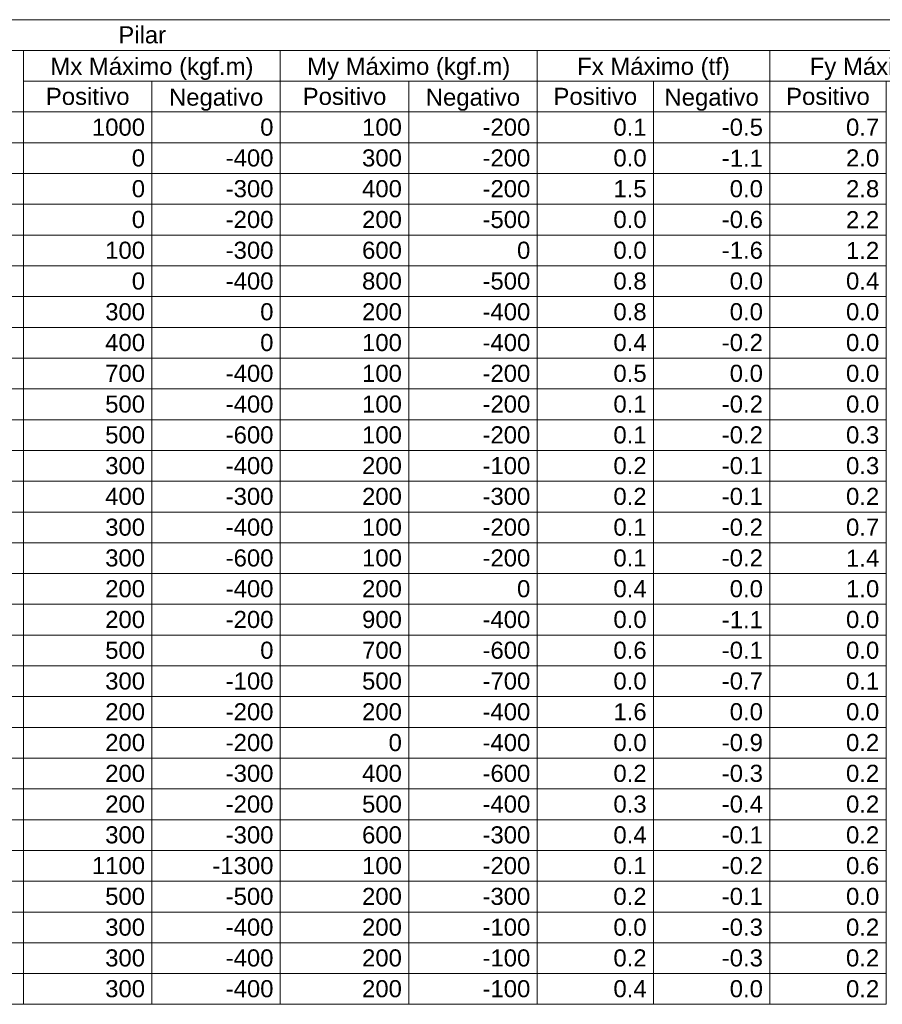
# Model space of a CAD drawing. Header units: millimetres. Extents: x 1434 to 2277, y -793 to -278.
# Tile 37 of 111: x 1574 to 1585, y -490 to -477. Entities that reach past the tile are written whole.
import ezdxf

# ---------------------------------------------------------------- set-up
doc = ezdxf.new("R2010")
doc.units = ezdxf.units.MM
doc.layers.add('LC-Tabelas', color=1, linetype='Continuous', lineweight=20)
doc.layers.add('LC-Textos das tabelas', color=250, linetype='Continuous', lineweight=5)
doc.styles.add('ARIAL', font='arial.ttf')

msp = doc.modelspace()

# ---------------------------------------------------------------- linework, layer by layer
at = {"layer": 'LC-Tabelas'}
for points in [[(1564.7479, -477.8017), (1564.7479, -477.4204), (1586.0513, -477.4204), (1586.0513, -477.8017), (1564.7479, -477.8017)], [(1572.1291, -478.5641), (1572.1291, -477.8017), (1573.9294, -477.8017), (1573.9294, -478.5641), (1572.1291, -478.5641)], [(1573.9294, -478.1829), (1573.9294, -477.8017), (1577.1099, -477.8017), (1577.1099, -478.1829), (1573.9294, -478.1829)], [(1577.1099, -478.1829), (1577.1099, -477.8017), (1580.2904, -477.8017), (1580.2904, -478.1829), (1577.1099, -478.1829)], [(1580.2904, -478.1829), (1580.2904, -477.8017), (1583.1708, -477.8017), (1583.1708, -478.1829), (1580.2904, -478.1829)], [(1583.1708, -478.1829), (1583.1708, -477.8017), (1586.0513, -477.8017), (1586.0513, -478.1829), (1583.1708, -478.1829)], [(1573.9294, -478.5641), (1573.9294, -478.1829), (1575.5196, -478.1829), (1575.5196, -478.5641), (1573.9294, -478.5641)], [(1575.5196, -478.5641), (1575.5196, -478.1829), (1577.1099, -478.1829), (1577.1099, -478.5641), (1575.5196, -478.5641)], [(1577.1099, -478.5641), (1577.1099, -478.1829), (1578.7001, -478.1829), (1578.7001, -478.5641), (1577.1099, -478.5641)], [(1578.7001, -478.5641), (1578.7001, -478.1829), (1580.2904, -478.1829), (1580.2904, -478.5641), (1578.7001, -478.5641)], [(1580.2904, -478.5641), (1580.2904, -478.1829), (1581.7306, -478.1829), (1581.7306, -478.5641), (1580.2904, -478.5641)], [(1581.7306, -478.5641), (1581.7306, -478.1829), (1583.1708, -478.1829), (1583.1708, -478.5641), (1581.7306, -478.5641)], [(1583.1708, -478.5641), (1583.1708, -478.1829), (1584.6111, -478.1829), (1584.6111, -478.5641), (1583.1708, -478.5641)], [(1572.1291, -478.9454), (1572.1291, -478.5641), (1573.9294, -478.5641), (1573.9294, -478.9454), (1572.1291, -478.9454)], [(1573.9294, -478.9454), (1573.9294, -478.5641), (1575.5196, -478.5641), (1575.5196, -478.9454), (1573.9294, -478.9454)], [(1575.5196, -478.9454), (1575.5196, -478.5641), (1577.1099, -478.5641), (1577.1099, -478.9454), (1575.5196, -478.9454)], [(1577.1099, -478.9454), (1577.1099, -478.5641), (1578.7001, -478.5641), (1578.7001, -478.9454), (1577.1099, -478.9454)], [(1578.7001, -478.9454), (1578.7001, -478.5641), (1580.2904, -478.5641), (1580.2904, -478.9454), (1578.7001, -478.9454)], [(1580.2904, -478.9454), (1580.2904, -478.5641), (1581.7306, -478.5641), (1581.7306, -478.9454), (1580.2904, -478.9454)], [(1581.7306, -478.9454), (1581.7306, -478.5641), (1583.1708, -478.5641), (1583.1708, -478.9454), (1581.7306, -478.9454)], [(1583.1708, -478.9454), (1583.1708, -478.5641), (1584.6111, -478.5641), (1584.6111, -478.9454), (1583.1708, -478.9454)], [(1572.1291, -479.3266), (1572.1291, -478.9454), (1573.9294, -478.9454), (1573.9294, -479.3266), (1572.1291, -479.3266)], [(1573.9294, -479.3266), (1573.9294, -478.9454), (1575.5196, -478.9454), (1575.5196, -479.3266), (1573.9294, -479.3266)], [(1575.5196, -479.3266), (1575.5196, -478.9454), (1577.1099, -478.9454), (1577.1099, -479.3266), (1575.5196, -479.3266)], [(1577.1099, -479.3266), (1577.1099, -478.9454), (1578.7001, -478.9454), (1578.7001, -479.3266), (1577.1099, -479.3266)], [(1578.7001, -479.3266), (1578.7001, -478.9454), (1580.2904, -478.9454), (1580.2904, -479.3266), (1578.7001, -479.3266)], [(1580.2904, -479.3266), (1580.2904, -478.9454), (1581.7306, -478.9454), (1581.7306, -479.3266), (1580.2904, -479.3266)], [(1581.7306, -479.3266), (1581.7306, -478.9454), (1583.1708, -478.9454), (1583.1708, -479.3266), (1581.7306, -479.3266)], [(1583.1708, -479.3266), (1583.1708, -478.9454), (1584.6111, -478.9454), (1584.6111, -479.3266), (1583.1708, -479.3266)], [(1572.1291, -479.7079), (1572.1291, -479.3266), (1573.9294, -479.3266), (1573.9294, -479.7079), (1572.1291, -479.7079)], [(1573.9294, -479.7079), (1573.9294, -479.3266), (1575.5196, -479.3266), (1575.5196, -479.7079), (1573.9294, -479.7079)], [(1575.5196, -479.7079), (1575.5196, -479.3266), (1577.1099, -479.3266), (1577.1099, -479.7079), (1575.5196, -479.7079)], [(1577.1099, -479.7079), (1577.1099, -479.3266), (1578.7001, -479.3266), (1578.7001, -479.7079), (1577.1099, -479.7079)], [(1578.7001, -479.7079), (1578.7001, -479.3266), (1580.2904, -479.3266), (1580.2904, -479.7079), (1578.7001, -479.7079)], [(1580.2904, -479.7079), (1580.2904, -479.3266), (1581.7306, -479.3266), (1581.7306, -479.7079), (1580.2904, -479.7079)], [(1581.7306, -479.7079), (1581.7306, -479.3266), (1583.1708, -479.3266), (1583.1708, -479.7079), (1581.7306, -479.7079)], [(1583.1708, -479.7079), (1583.1708, -479.3266), (1584.6111, -479.3266), (1584.6111, -479.7079), (1583.1708, -479.7079)], [(1572.1291, -480.0891), (1572.1291, -479.7079), (1573.9294, -479.7079), (1573.9294, -480.0891), (1572.1291, -480.0891)], [(1573.9294, -480.0891), (1573.9294, -479.7079), (1575.5196, -479.7079), (1575.5196, -480.0891), (1573.9294, -480.0891)], [(1575.5196, -480.0891), (1575.5196, -479.7079), (1577.1099, -479.7079), (1577.1099, -480.0891), (1575.5196, -480.0891)], [(1577.1099, -480.0891), (1577.1099, -479.7079), (1578.7001, -479.7079), (1578.7001, -480.0891), (1577.1099, -480.0891)], [(1578.7001, -480.0891), (1578.7001, -479.7079), (1580.2904, -479.7079), (1580.2904, -480.0891), (1578.7001, -480.0891)], [(1580.2904, -480.0891), (1580.2904, -479.7079), (1581.7306, -479.7079), (1581.7306, -480.0891), (1580.2904, -480.0891)], [(1581.7306, -480.0891), (1581.7306, -479.7079), (1583.1708, -479.7079), (1583.1708, -480.0891), (1581.7306, -480.0891)], [(1583.1708, -480.0891), (1583.1708, -479.7079), (1584.6111, -479.7079), (1584.6111, -480.0891), (1583.1708, -480.0891)], [(1572.1291, -480.4703), (1572.1291, -480.0891), (1573.9294, -480.0891), (1573.9294, -480.4703), (1572.1291, -480.4703)], [(1573.9294, -480.4703), (1573.9294, -480.0891), (1575.5196, -480.0891), (1575.5196, -480.4703), (1573.9294, -480.4703)], [(1575.5196, -480.4703), (1575.5196, -480.0891), (1577.1099, -480.0891), (1577.1099, -480.4703), (1575.5196, -480.4703)], [(1577.1099, -480.4703), (1577.1099, -480.0891), (1578.7001, -480.0891), (1578.7001, -480.4703), (1577.1099, -480.4703)], [(1578.7001, -480.4703), (1578.7001, -480.0891), (1580.2904, -480.0891), (1580.2904, -480.4703), (1578.7001, -480.4703)], [(1580.2904, -480.4703), (1580.2904, -480.0891), (1581.7306, -480.0891), (1581.7306, -480.4703), (1580.2904, -480.4703)], [(1581.7306, -480.4703), (1581.7306, -480.0891), (1583.1708, -480.0891), (1583.1708, -480.4703), (1581.7306, -480.4703)], [(1583.1708, -480.4703), (1583.1708, -480.0891), (1584.6111, -480.0891), (1584.6111, -480.4703), (1583.1708, -480.4703)], [(1572.1291, -480.8516), (1572.1291, -480.4703), (1573.9294, -480.4703), (1573.9294, -480.8516), (1572.1291, -480.8516)], [(1573.9294, -480.8516), (1573.9294, -480.4703), (1575.5196, -480.4703), (1575.5196, -480.8516), (1573.9294, -480.8516)], [(1575.5196, -480.8516), (1575.5196, -480.4703), (1577.1099, -480.4703), (1577.1099, -480.8516), (1575.5196, -480.8516)], [(1577.1099, -480.8516), (1577.1099, -480.4703), (1578.7001, -480.4703), (1578.7001, -480.8516), (1577.1099, -480.8516)], [(1578.7001, -480.8516), (1578.7001, -480.4703), (1580.2904, -480.4703), (1580.2904, -480.8516), (1578.7001, -480.8516)], [(1580.2904, -480.8516), (1580.2904, -480.4703), (1581.7306, -480.4703), (1581.7306, -480.8516), (1580.2904, -480.8516)], [(1581.7306, -480.8516), (1581.7306, -480.4703), (1583.1708, -480.4703), (1583.1708, -480.8516), (1581.7306, -480.8516)], [(1583.1708, -480.8516), (1583.1708, -480.4703), (1584.6111, -480.4703), (1584.6111, -480.8516), (1583.1708, -480.8516)], [(1572.1291, -481.2328), (1572.1291, -480.8516), (1573.9294, -480.8516), (1573.9294, -481.2328), (1572.1291, -481.2328)], [(1573.9294, -481.2328), (1573.9294, -480.8516), (1575.5196, -480.8516), (1575.5196, -481.2328), (1573.9294, -481.2328)], [(1575.5196, -481.2328), (1575.5196, -480.8516), (1577.1099, -480.8516), (1577.1099, -481.2328), (1575.5196, -481.2328)], [(1577.1099, -481.2328), (1577.1099, -480.8516), (1578.7001, -480.8516), (1578.7001, -481.2328), (1577.1099, -481.2328)], [(1578.7001, -481.2328), (1578.7001, -480.8516), (1580.2904, -480.8516), (1580.2904, -481.2328), (1578.7001, -481.2328)], [(1580.2904, -481.2328), (1580.2904, -480.8516), (1581.7306, -480.8516), (1581.7306, -481.2328), (1580.2904, -481.2328)], [(1581.7306, -481.2328), (1581.7306, -480.8516), (1583.1708, -480.8516), (1583.1708, -481.2328), (1581.7306, -481.2328)], [(1583.1708, -481.2328), (1583.1708, -480.8516), (1584.6111, -480.8516), (1584.6111, -481.2328), (1583.1708, -481.2328)], [(1572.1291, -481.6141), (1572.1291, -481.2328), (1573.9294, -481.2328), (1573.9294, -481.6141), (1572.1291, -481.6141)], [(1573.9294, -481.6141), (1573.9294, -481.2328), (1575.5196, -481.2328), (1575.5196, -481.6141), (1573.9294, -481.6141)], [(1575.5196, -481.6141), (1575.5196, -481.2328), (1577.1099, -481.2328), (1577.1099, -481.6141), (1575.5196, -481.6141)], [(1577.1099, -481.6141), (1577.1099, -481.2328), (1578.7001, -481.2328), (1578.7001, -481.6141), (1577.1099, -481.6141)], [(1578.7001, -481.6141), (1578.7001, -481.2328), (1580.2904, -481.2328), (1580.2904, -481.6141), (1578.7001, -481.6141)], [(1580.2904, -481.6141), (1580.2904, -481.2328), (1581.7306, -481.2328), (1581.7306, -481.6141), (1580.2904, -481.6141)], [(1581.7306, -481.6141), (1581.7306, -481.2328), (1583.1708, -481.2328), (1583.1708, -481.6141), (1581.7306, -481.6141)], [(1583.1708, -481.6141), (1583.1708, -481.2328), (1584.6111, -481.2328), (1584.6111, -481.6141), (1583.1708, -481.6141)], [(1572.1291, -481.9953), (1572.1291, -481.6141), (1573.9294, -481.6141), (1573.9294, -481.9953), (1572.1291, -481.9953)], [(1573.9294, -481.9953), (1573.9294, -481.6141), (1575.5196, -481.6141), (1575.5196, -481.9953), (1573.9294, -481.9953)], [(1575.5196, -481.9953), (1575.5196, -481.6141), (1577.1099, -481.6141), (1577.1099, -481.9953), (1575.5196, -481.9953)], [(1577.1099, -481.9953), (1577.1099, -481.6141), (1578.7001, -481.6141), (1578.7001, -481.9953), (1577.1099, -481.9953)], [(1578.7001, -481.9953), (1578.7001, -481.6141), (1580.2904, -481.6141), (1580.2904, -481.9953), (1578.7001, -481.9953)], [(1580.2904, -481.9953), (1580.2904, -481.6141), (1581.7306, -481.6141), (1581.7306, -481.9953), (1580.2904, -481.9953)], [(1581.7306, -481.9953), (1581.7306, -481.6141), (1583.1708, -481.6141), (1583.1708, -481.9953), (1581.7306, -481.9953)], [(1583.1708, -481.9953), (1583.1708, -481.6141), (1584.6111, -481.6141), (1584.6111, -481.9953), (1583.1708, -481.9953)], [(1572.1291, -482.3765), (1572.1291, -481.9953), (1573.9294, -481.9953), (1573.9294, -482.3765), (1572.1291, -482.3765)], [(1573.9294, -482.3765), (1573.9294, -481.9953), (1575.5196, -481.9953), (1575.5196, -482.3765), (1573.9294, -482.3765)], [(1575.5196, -482.3765), (1575.5196, -481.9953), (1577.1099, -481.9953), (1577.1099, -482.3765), (1575.5196, -482.3765)], [(1577.1099, -482.3765), (1577.1099, -481.9953), (1578.7001, -481.9953), (1578.7001, -482.3765), (1577.1099, -482.3765)], [(1578.7001, -482.3765), (1578.7001, -481.9953), (1580.2904, -481.9953), (1580.2904, -482.3765), (1578.7001, -482.3765)], [(1580.2904, -482.3765), (1580.2904, -481.9953), (1581.7306, -481.9953), (1581.7306, -482.3765), (1580.2904, -482.3765)], [(1581.7306, -482.3765), (1581.7306, -481.9953), (1583.1708, -481.9953), (1583.1708, -482.3765), (1581.7306, -482.3765)], [(1583.1708, -482.3765), (1583.1708, -481.9953), (1584.6111, -481.9953), (1584.6111, -482.3765), (1583.1708, -482.3765)], [(1572.1291, -482.7578), (1572.1291, -482.3765), (1573.9294, -482.3765), (1573.9294, -482.7578), (1572.1291, -482.7578)], [(1573.9294, -482.7578), (1573.9294, -482.3765), (1575.5196, -482.3765), (1575.5196, -482.7578), (1573.9294, -482.7578)], [(1575.5196, -482.7578), (1575.5196, -482.3765), (1577.1099, -482.3765), (1577.1099, -482.7578), (1575.5196, -482.7578)], [(1577.1099, -482.7578), (1577.1099, -482.3765), (1578.7001, -482.3765), (1578.7001, -482.7578), (1577.1099, -482.7578)], [(1578.7001, -482.7578), (1578.7001, -482.3765), (1580.2904, -482.3765), (1580.2904, -482.7578), (1578.7001, -482.7578)], [(1580.2904, -482.7578), (1580.2904, -482.3765), (1581.7306, -482.3765), (1581.7306, -482.7578), (1580.2904, -482.7578)], [(1581.7306, -482.7578), (1581.7306, -482.3765), (1583.1708, -482.3765), (1583.1708, -482.7578), (1581.7306, -482.7578)], [(1583.1708, -482.7578), (1583.1708, -482.3765), (1584.6111, -482.3765), (1584.6111, -482.7578), (1583.1708, -482.7578)], [(1572.1291, -483.139), (1572.1291, -482.7578), (1573.9294, -482.7578), (1573.9294, -483.139), (1572.1291, -483.139)], [(1573.9294, -483.139), (1573.9294, -482.7578), (1575.5196, -482.7578), (1575.5196, -483.139), (1573.9294, -483.139)], [(1575.5196, -483.139), (1575.5196, -482.7578), (1577.1099, -482.7578), (1577.1099, -483.139), (1575.5196, -483.139)], [(1577.1099, -483.139), (1577.1099, -482.7578), (1578.7001, -482.7578), (1578.7001, -483.139), (1577.1099, -483.139)], [(1578.7001, -483.139), (1578.7001, -482.7578), (1580.2904, -482.7578), (1580.2904, -483.139), (1578.7001, -483.139)], [(1580.2904, -483.139), (1580.2904, -482.7578), (1581.7306, -482.7578), (1581.7306, -483.139), (1580.2904, -483.139)], [(1581.7306, -483.139), (1581.7306, -482.7578), (1583.1708, -482.7578), (1583.1708, -483.139), (1581.7306, -483.139)], [(1583.1708, -483.139), (1583.1708, -482.7578), (1584.6111, -482.7578), (1584.6111, -483.139), (1583.1708, -483.139)], [(1572.1291, -483.5203), (1572.1291, -483.139), (1573.9294, -483.139), (1573.9294, -483.5203), (1572.1291, -483.5203)], [(1573.9294, -483.5203), (1573.9294, -483.139), (1575.5196, -483.139), (1575.5196, -483.5203), (1573.9294, -483.5203)], [(1575.5196, -483.5203), (1575.5196, -483.139), (1577.1099, -483.139), (1577.1099, -483.5203), (1575.5196, -483.5203)], [(1577.1099, -483.5203), (1577.1099, -483.139), (1578.7001, -483.139), (1578.7001, -483.5203), (1577.1099, -483.5203)], [(1578.7001, -483.5203), (1578.7001, -483.139), (1580.2904, -483.139), (1580.2904, -483.5203), (1578.7001, -483.5203)], [(1580.2904, -483.5203), (1580.2904, -483.139), (1581.7306, -483.139), (1581.7306, -483.5203), (1580.2904, -483.5203)], [(1581.7306, -483.5203), (1581.7306, -483.139), (1583.1708, -483.139), (1583.1708, -483.5203), (1581.7306, -483.5203)], [(1583.1708, -483.5203), (1583.1708, -483.139), (1584.6111, -483.139), (1584.6111, -483.5203), (1583.1708, -483.5203)], [(1572.1291, -483.9015), (1572.1291, -483.5203), (1573.9294, -483.5203), (1573.9294, -483.9015), (1572.1291, -483.9015)], [(1573.9294, -483.9015), (1573.9294, -483.5203), (1575.5196, -483.5203), (1575.5196, -483.9015), (1573.9294, -483.9015)], [(1575.5196, -483.9015), (1575.5196, -483.5203), (1577.1099, -483.5203), (1577.1099, -483.9015), (1575.5196, -483.9015)], [(1577.1099, -483.9015), (1577.1099, -483.5203), (1578.7001, -483.5203), (1578.7001, -483.9015), (1577.1099, -483.9015)], [(1578.7001, -483.9015), (1578.7001, -483.5203), (1580.2904, -483.5203), (1580.2904, -483.9015), (1578.7001, -483.9015)], [(1580.2904, -483.9015), (1580.2904, -483.5203), (1581.7306, -483.5203), (1581.7306, -483.9015), (1580.2904, -483.9015)], [(1581.7306, -483.9015), (1581.7306, -483.5203), (1583.1708, -483.5203), (1583.1708, -483.9015), (1581.7306, -483.9015)], [(1583.1708, -483.9015), (1583.1708, -483.5203), (1584.6111, -483.5203), (1584.6111, -483.9015), (1583.1708, -483.9015)], [(1572.1291, -484.2827), (1572.1291, -483.9015), (1573.9294, -483.9015), (1573.9294, -484.2827), (1572.1291, -484.2827)], [(1573.9294, -484.2827), (1573.9294, -483.9015), (1575.5196, -483.9015), (1575.5196, -484.2827), (1573.9294, -484.2827)], [(1575.5196, -484.2827), (1575.5196, -483.9015), (1577.1099, -483.9015), (1577.1099, -484.2827), (1575.5196, -484.2827)], [(1577.1099, -484.2827), (1577.1099, -483.9015), (1578.7001, -483.9015), (1578.7001, -484.2827), (1577.1099, -484.2827)], [(1578.7001, -484.2827), (1578.7001, -483.9015), (1580.2904, -483.9015), (1580.2904, -484.2827), (1578.7001, -484.2827)], [(1580.2904, -484.2827), (1580.2904, -483.9015), (1581.7306, -483.9015), (1581.7306, -484.2827), (1580.2904, -484.2827)], [(1581.7306, -484.2827), (1581.7306, -483.9015), (1583.1708, -483.9015), (1583.1708, -484.2827), (1581.7306, -484.2827)], [(1583.1708, -484.2827), (1583.1708, -483.9015), (1584.6111, -483.9015), (1584.6111, -484.2827), (1583.1708, -484.2827)], [(1572.1291, -484.664), (1572.1291, -484.2827), (1573.9294, -484.2827), (1573.9294, -484.664), (1572.1291, -484.664)], [(1573.9294, -484.664), (1573.9294, -484.2827), (1575.5196, -484.2827), (1575.5196, -484.664), (1573.9294, -484.664)], [(1575.5196, -484.664), (1575.5196, -484.2827), (1577.1099, -484.2827), (1577.1099, -484.664), (1575.5196, -484.664)], [(1577.1099, -484.664), (1577.1099, -484.2827), (1578.7001, -484.2827), (1578.7001, -484.664), (1577.1099, -484.664)], [(1578.7001, -484.664), (1578.7001, -484.2827), (1580.2904, -484.2827), (1580.2904, -484.664), (1578.7001, -484.664)], [(1580.2904, -484.664), (1580.2904, -484.2827), (1581.7306, -484.2827), (1581.7306, -484.664), (1580.2904, -484.664)], [(1581.7306, -484.664), (1581.7306, -484.2827), (1583.1708, -484.2827), (1583.1708, -484.664), (1581.7306, -484.664)], [(1583.1708, -484.664), (1583.1708, -484.2827), (1584.6111, -484.2827), (1584.6111, -484.664), (1583.1708, -484.664)], [(1572.1291, -485.0452), (1572.1291, -484.664), (1573.9294, -484.664), (1573.9294, -485.0452), (1572.1291, -485.0452)], [(1573.9294, -485.0452), (1573.9294, -484.664), (1575.5196, -484.664), (1575.5196, -485.0452), (1573.9294, -485.0452)], [(1575.5196, -485.0452), (1575.5196, -484.664), (1577.1099, -484.664), (1577.1099, -485.0452), (1575.5196, -485.0452)], [(1577.1099, -485.0452), (1577.1099, -484.664), (1578.7001, -484.664), (1578.7001, -485.0452), (1577.1099, -485.0452)], [(1578.7001, -485.0452), (1578.7001, -484.664), (1580.2904, -484.664), (1580.2904, -485.0452), (1578.7001, -485.0452)], [(1580.2904, -485.0452), (1580.2904, -484.664), (1581.7306, -484.664), (1581.7306, -485.0452), (1580.2904, -485.0452)], [(1581.7306, -485.0452), (1581.7306, -484.664), (1583.1708, -484.664), (1583.1708, -485.0452), (1581.7306, -485.0452)], [(1583.1708, -485.0452), (1583.1708, -484.664), (1584.6111, -484.664), (1584.6111, -485.0452), (1583.1708, -485.0452)], [(1572.1291, -485.4265), (1572.1291, -485.0452), (1573.9294, -485.0452), (1573.9294, -485.4265), (1572.1291, -485.4265)], [(1573.9294, -485.4265), (1573.9294, -485.0452), (1575.5196, -485.0452), (1575.5196, -485.4265), (1573.9294, -485.4265)], [(1575.5196, -485.4265), (1575.5196, -485.0452), (1577.1099, -485.0452), (1577.1099, -485.4265), (1575.5196, -485.4265)], [(1577.1099, -485.4265), (1577.1099, -485.0452), (1578.7001, -485.0452), (1578.7001, -485.4265), (1577.1099, -485.4265)], [(1578.7001, -485.4265), (1578.7001, -485.0452), (1580.2904, -485.0452), (1580.2904, -485.4265), (1578.7001, -485.4265)], [(1580.2904, -485.4265), (1580.2904, -485.0452), (1581.7306, -485.0452), (1581.7306, -485.4265), (1580.2904, -485.4265)], [(1581.7306, -485.4265), (1581.7306, -485.0452), (1583.1708, -485.0452), (1583.1708, -485.4265), (1581.7306, -485.4265)], [(1583.1708, -485.4265), (1583.1708, -485.0452), (1584.6111, -485.0452), (1584.6111, -485.4265), (1583.1708, -485.4265)], [(1572.1291, -485.8077), (1572.1291, -485.4265), (1573.9294, -485.4265), (1573.9294, -485.8077), (1572.1291, -485.8077)], [(1573.9294, -485.8077), (1573.9294, -485.4265), (1575.5196, -485.4265), (1575.5196, -485.8077), (1573.9294, -485.8077)], [(1575.5196, -485.8077), (1575.5196, -485.4265), (1577.1099, -485.4265), (1577.1099, -485.8077), (1575.5196, -485.8077)], [(1577.1099, -485.8077), (1577.1099, -485.4265), (1578.7001, -485.4265), (1578.7001, -485.8077), (1577.1099, -485.8077)], [(1578.7001, -485.8077), (1578.7001, -485.4265), (1580.2904, -485.4265), (1580.2904, -485.8077), (1578.7001, -485.8077)], [(1580.2904, -485.8077), (1580.2904, -485.4265), (1581.7306, -485.4265), (1581.7306, -485.8077), (1580.2904, -485.8077)], [(1581.7306, -485.8077), (1581.7306, -485.4265), (1583.1708, -485.4265), (1583.1708, -485.8077), (1581.7306, -485.8077)], [(1583.1708, -485.8077), (1583.1708, -485.4265), (1584.6111, -485.4265), (1584.6111, -485.8077), (1583.1708, -485.8077)], [(1572.1291, -486.1889), (1572.1291, -485.8077), (1573.9294, -485.8077), (1573.9294, -486.1889), (1572.1291, -486.1889)], [(1573.9294, -486.1889), (1573.9294, -485.8077), (1575.5196, -485.8077), (1575.5196, -486.1889), (1573.9294, -486.1889)], [(1575.5196, -486.1889), (1575.5196, -485.8077), (1577.1099, -485.8077), (1577.1099, -486.1889), (1575.5196, -486.1889)], [(1577.1099, -486.1889), (1577.1099, -485.8077), (1578.7001, -485.8077), (1578.7001, -486.1889), (1577.1099, -486.1889)], [(1578.7001, -486.1889), (1578.7001, -485.8077), (1580.2904, -485.8077), (1580.2904, -486.1889), (1578.7001, -486.1889)], [(1580.2904, -486.1889), (1580.2904, -485.8077), (1581.7306, -485.8077), (1581.7306, -486.1889), (1580.2904, -486.1889)], [(1581.7306, -486.1889), (1581.7306, -485.8077), (1583.1708, -485.8077), (1583.1708, -486.1889), (1581.7306, -486.1889)], [(1583.1708, -486.1889), (1583.1708, -485.8077), (1584.6111, -485.8077), (1584.6111, -486.1889), (1583.1708, -486.1889)], [(1572.1291, -486.5702), (1572.1291, -486.1889), (1573.9294, -486.1889), (1573.9294, -486.5702), (1572.1291, -486.5702)], [(1573.9294, -486.5702), (1573.9294, -486.1889), (1575.5196, -486.1889), (1575.5196, -486.5702), (1573.9294, -486.5702)], [(1575.5196, -486.5702), (1575.5196, -486.1889), (1577.1099, -486.1889), (1577.1099, -486.5702), (1575.5196, -486.5702)], [(1577.1099, -486.5702), (1577.1099, -486.1889), (1578.7001, -486.1889), (1578.7001, -486.5702), (1577.1099, -486.5702)], [(1578.7001, -486.5702), (1578.7001, -486.1889), (1580.2904, -486.1889), (1580.2904, -486.5702), (1578.7001, -486.5702)], [(1580.2904, -486.5702), (1580.2904, -486.1889), (1581.7306, -486.1889), (1581.7306, -486.5702), (1580.2904, -486.5702)], [(1581.7306, -486.5702), (1581.7306, -486.1889), (1583.1708, -486.1889), (1583.1708, -486.5702), (1581.7306, -486.5702)], [(1583.1708, -486.5702), (1583.1708, -486.1889), (1584.6111, -486.1889), (1584.6111, -486.5702), (1583.1708, -486.5702)], [(1572.1291, -486.9514), (1572.1291, -486.5702), (1573.9294, -486.5702), (1573.9294, -486.9514), (1572.1291, -486.9514)], [(1573.9294, -486.9514), (1573.9294, -486.5702), (1575.5196, -486.5702), (1575.5196, -486.9514), (1573.9294, -486.9514)], [(1575.5196, -486.9514), (1575.5196, -486.5702), (1577.1099, -486.5702), (1577.1099, -486.9514), (1575.5196, -486.9514)], [(1577.1099, -486.9514), (1577.1099, -486.5702), (1578.7001, -486.5702), (1578.7001, -486.9514), (1577.1099, -486.9514)], [(1578.7001, -486.9514), (1578.7001, -486.5702), (1580.2904, -486.5702), (1580.2904, -486.9514), (1578.7001, -486.9514)], [(1580.2904, -486.9514), (1580.2904, -486.5702), (1581.7306, -486.5702), (1581.7306, -486.9514), (1580.2904, -486.9514)], [(1581.7306, -486.9514), (1581.7306, -486.5702), (1583.1708, -486.5702), (1583.1708, -486.9514), (1581.7306, -486.9514)], [(1583.1708, -486.9514), (1583.1708, -486.5702), (1584.6111, -486.5702), (1584.6111, -486.9514), (1583.1708, -486.9514)], [(1572.1291, -487.3327), (1572.1291, -486.9514), (1573.9294, -486.9514), (1573.9294, -487.3327), (1572.1291, -487.3327)], [(1573.9294, -487.3327), (1573.9294, -486.9514), (1575.5196, -486.9514), (1575.5196, -487.3327), (1573.9294, -487.3327)], [(1575.5196, -487.3327), (1575.5196, -486.9514), (1577.1099, -486.9514), (1577.1099, -487.3327), (1575.5196, -487.3327)], [(1577.1099, -487.3327), (1577.1099, -486.9514), (1578.7001, -486.9514), (1578.7001, -487.3327), (1577.1099, -487.3327)], [(1578.7001, -487.3327), (1578.7001, -486.9514), (1580.2904, -486.9514), (1580.2904, -487.3327), (1578.7001, -487.3327)], [(1580.2904, -487.3327), (1580.2904, -486.9514), (1581.7306, -486.9514), (1581.7306, -487.3327), (1580.2904, -487.3327)], [(1581.7306, -487.3327), (1581.7306, -486.9514), (1583.1708, -486.9514), (1583.1708, -487.3327), (1581.7306, -487.3327)], [(1583.1708, -487.3327), (1583.1708, -486.9514), (1584.6111, -486.9514), (1584.6111, -487.3327), (1583.1708, -487.3327)], [(1572.1291, -487.7139), (1572.1291, -487.3327), (1573.9294, -487.3327), (1573.9294, -487.7139), (1572.1291, -487.7139)], [(1573.9294, -487.7139), (1573.9294, -487.3327), (1575.5196, -487.3327), (1575.5196, -487.7139), (1573.9294, -487.7139)], [(1575.5196, -487.7139), (1575.5196, -487.3327), (1577.1099, -487.3327), (1577.1099, -487.7139), (1575.5196, -487.7139)], [(1577.1099, -487.7139), (1577.1099, -487.3327), (1578.7001, -487.3327), (1578.7001, -487.7139), (1577.1099, -487.7139)], [(1578.7001, -487.7139), (1578.7001, -487.3327), (1580.2904, -487.3327), (1580.2904, -487.7139), (1578.7001, -487.7139)], [(1580.2904, -487.7139), (1580.2904, -487.3327), (1581.7306, -487.3327), (1581.7306, -487.7139), (1580.2904, -487.7139)], [(1581.7306, -487.7139), (1581.7306, -487.3327), (1583.1708, -487.3327), (1583.1708, -487.7139), (1581.7306, -487.7139)], [(1583.1708, -487.7139), (1583.1708, -487.3327), (1584.6111, -487.3327), (1584.6111, -487.7139), (1583.1708, -487.7139)], [(1572.1291, -488.0951), (1572.1291, -487.7139), (1573.9294, -487.7139), (1573.9294, -488.0951), (1572.1291, -488.0951)], [(1573.9294, -488.0951), (1573.9294, -487.7139), (1575.5196, -487.7139), (1575.5196, -488.0951), (1573.9294, -488.0951)], [(1575.5196, -488.0951), (1575.5196, -487.7139), (1577.1099, -487.7139), (1577.1099, -488.0951), (1575.5196, -488.0951)], [(1577.1099, -488.0951), (1577.1099, -487.7139), (1578.7001, -487.7139), (1578.7001, -488.0951), (1577.1099, -488.0951)], [(1578.7001, -488.0951), (1578.7001, -487.7139), (1580.2904, -487.7139), (1580.2904, -488.0951), (1578.7001, -488.0951)], [(1580.2904, -488.0951), (1580.2904, -487.7139), (1581.7306, -487.7139), (1581.7306, -488.0951), (1580.2904, -488.0951)], [(1581.7306, -488.0951), (1581.7306, -487.7139), (1583.1708, -487.7139), (1583.1708, -488.0951), (1581.7306, -488.0951)], [(1583.1708, -488.0951), (1583.1708, -487.7139), (1584.6111, -487.7139), (1584.6111, -488.0951), (1583.1708, -488.0951)], [(1572.1291, -488.4764), (1572.1291, -488.0951), (1573.9294, -488.0951), (1573.9294, -488.4764), (1572.1291, -488.4764)], [(1573.9294, -488.4764), (1573.9294, -488.0951), (1575.5196, -488.0951), (1575.5196, -488.4764), (1573.9294, -488.4764)], [(1575.5196, -488.4764), (1575.5196, -488.0951), (1577.1099, -488.0951), (1577.1099, -488.4764), (1575.5196, -488.4764)], [(1577.1099, -488.4764), (1577.1099, -488.0951), (1578.7001, -488.0951), (1578.7001, -488.4764), (1577.1099, -488.4764)], [(1578.7001, -488.4764), (1578.7001, -488.0951), (1580.2904, -488.0951), (1580.2904, -488.4764), (1578.7001, -488.4764)], [(1580.2904, -488.4764), (1580.2904, -488.0951), (1581.7306, -488.0951), (1581.7306, -488.4764), (1580.2904, -488.4764)], [(1581.7306, -488.4764), (1581.7306, -488.0951), (1583.1708, -488.0951), (1583.1708, -488.4764), (1581.7306, -488.4764)], [(1583.1708, -488.4764), (1583.1708, -488.0951), (1584.6111, -488.0951), (1584.6111, -488.4764), (1583.1708, -488.4764)], [(1572.1291, -488.8576), (1572.1291, -488.4764), (1573.9294, -488.4764), (1573.9294, -488.8576), (1572.1291, -488.8576)], [(1573.9294, -488.8576), (1573.9294, -488.4764), (1575.5196, -488.4764), (1575.5196, -488.8576), (1573.9294, -488.8576)], [(1575.5196, -488.8576), (1575.5196, -488.4764), (1577.1099, -488.4764), (1577.1099, -488.8576), (1575.5196, -488.8576)], [(1577.1099, -488.8576), (1577.1099, -488.4764), (1578.7001, -488.4764), (1578.7001, -488.8576), (1577.1099, -488.8576)], [(1578.7001, -488.8576), (1578.7001, -488.4764), (1580.2904, -488.4764), (1580.2904, -488.8576), (1578.7001, -488.8576)], [(1580.2904, -488.8576), (1580.2904, -488.4764), (1581.7306, -488.4764), (1581.7306, -488.8576), (1580.2904, -488.8576)], [(1581.7306, -488.8576), (1581.7306, -488.4764), (1583.1708, -488.4764), (1583.1708, -488.8576), (1581.7306, -488.8576)], [(1583.1708, -488.8576), (1583.1708, -488.4764), (1584.6111, -488.4764), (1584.6111, -488.8576), (1583.1708, -488.8576)], [(1572.1291, -489.2389), (1572.1291, -488.8576), (1573.9294, -488.8576), (1573.9294, -489.2389), (1572.1291, -489.2389)], [(1573.9294, -489.2389), (1573.9294, -488.8576), (1575.5196, -488.8576), (1575.5196, -489.2389), (1573.9294, -489.2389)], [(1575.5196, -489.2389), (1575.5196, -488.8576), (1577.1099, -488.8576), (1577.1099, -489.2389), (1575.5196, -489.2389)], [(1577.1099, -489.2389), (1577.1099, -488.8576), (1578.7001, -488.8576), (1578.7001, -489.2389), (1577.1099, -489.2389)], [(1578.7001, -489.2389), (1578.7001, -488.8576), (1580.2904, -488.8576), (1580.2904, -489.2389), (1578.7001, -489.2389)], [(1580.2904, -489.2389), (1580.2904, -488.8576), (1581.7306, -488.8576), (1581.7306, -489.2389), (1580.2904, -489.2389)], [(1581.7306, -489.2389), (1581.7306, -488.8576), (1583.1708, -488.8576), (1583.1708, -489.2389), (1581.7306, -489.2389)], [(1583.1708, -489.2389), (1583.1708, -488.8576), (1584.6111, -488.8576), (1584.6111, -489.2389), (1583.1708, -489.2389)], [(1572.1291, -489.6201), (1572.1291, -489.2389), (1573.9294, -489.2389), (1573.9294, -489.6201), (1572.1291, -489.6201)], [(1573.9294, -489.6201), (1573.9294, -489.2389), (1575.5196, -489.2389), (1575.5196, -489.6201), (1573.9294, -489.6201)], [(1575.5196, -489.6201), (1575.5196, -489.2389), (1577.1099, -489.2389), (1577.1099, -489.6201), (1575.5196, -489.6201)], [(1577.1099, -489.6201), (1577.1099, -489.2389), (1578.7001, -489.2389), (1578.7001, -489.6201), (1577.1099, -489.6201)], [(1578.7001, -489.6201), (1578.7001, -489.2389), (1580.2904, -489.2389), (1580.2904, -489.6201), (1578.7001, -489.6201)], [(1580.2904, -489.6201), (1580.2904, -489.2389), (1581.7306, -489.2389), (1581.7306, -489.6201), (1580.2904, -489.6201)], [(1581.7306, -489.6201), (1581.7306, -489.2389), (1583.1708, -489.2389), (1583.1708, -489.6201), (1581.7306, -489.6201)], [(1583.1708, -489.6201), (1583.1708, -489.2389), (1584.6111, -489.2389), (1584.6111, -489.6201), (1583.1708, -489.6201)]]:
    msp.add_lwpolyline(points, close=True, dxfattribs=at)

# ---------------------------------------------------------------- texts
at = {"layer": 'LC-Textos das tabelas', "linetype": 'Continuous', "char_height": 0.2118, "line_spacing_factor": 0.798, "style": 'ARIAL'}
for s, insert, width, attachment_point in [('Pilar', (1575.3996, -477.7169), 1.186844, 8), ('Mx Máximo (kgf.m)', (1575.5198, -478.1677), 5.042857, 8), ('My Máximo (kgf.m)', (1578.6998, -478.1677), 5.042857, 8), ('Fx Máximo (tf)', (1581.7308, -478.1677), 3.790254, 8), ('Fy Máximo (tf)', (1584.6108, -478.1677), 3.790254, 8), ('Positivo', (1574.7245, -478.4794), 2.07734, 8), ('Positivo', (1577.905, -478.4794), 2.07734, 8), ('Positivo', (1581.0105, -478.4794), 2.07734, 8), ('Positivo', (1583.891, -478.4794), 2.07734, 8), ('Negativo', (1576.3148, -478.5497), 2.341533, 8), ('Negativo', (1579.4948, -478.5497), 2.341533, 8), ('Negativo', (1582.4508, -478.5497), 2.341533, 8), (' 1000 ', (1575.4349, -478.8607), 1.649473, 9), (' 0 ', (1577.0252, -478.8607), 0.659615, 9), (' 100 ', (1578.6154, -478.8607), 1.319521, 9), (' -200 ', (1580.2056, -478.8607), 1.517087, 9), (' 0.1 ', (1581.6459, -478.8607), 1.154399, 9), (' -0.5 ', (1583.0861, -478.8607), 1.351965, 9), (' 0.7 ', (1584.5264, -478.8607), 1.154399, 9), (' 0 ', (1575.4349, -479.2419), 0.659615, 9), (' -400 ', (1577.0252, -479.2419), 1.517087, 9), (' 300 ', (1578.6154, -479.2419), 1.319521, 9), (' -200 ', (1580.2056, -479.2419), 1.517087, 9), (' 0.0 ', (1581.6459, -479.2419), 1.154399, 9), (' -1.1 ', (1583.0861, -479.2419), 1.351965, 9), (' 2.0 ', (1584.5264, -479.2419), 1.154399, 9), (' 0 ', (1575.4349, -479.6231), 0.659615, 9), (' -300 ', (1577.0252, -479.6231), 1.517087, 9), (' 400 ', (1578.6154, -479.6231), 1.319521, 9), (' -200 ', (1580.2056, -479.6231), 1.517087, 9), (' 1.5 ', (1581.6459, -479.6231), 1.154399, 9), (' 0.0 ', (1583.0861, -479.6231), 1.154399, 9), (' 2.8 ', (1584.5264, -479.6231), 1.154399, 9), (' 0 ', (1575.4349, -480.0044), 0.659615, 9), (' -200 ', (1577.0252, -480.0044), 1.517087, 9), (' 200 ', (1578.6154, -480.0044), 1.319521, 9), (' -500 ', (1580.2056, -480.0044), 1.517087, 9), (' 0.0 ', (1581.6459, -480.0044), 1.154399, 9), (' -0.6 ', (1583.0861, -480.0044), 1.351965, 9), (' 2.2 ', (1584.5264, -480.0044), 1.154399, 9), (' 100 ', (1575.4349, -480.3856), 1.319521, 9), (' -300 ', (1577.0252, -480.3856), 1.517087, 9), (' 600 ', (1578.6154, -480.3856), 1.319521, 9), (' 0 ', (1580.2056, -480.3856), 0.659615, 9), (' 0.0 ', (1581.6459, -480.3856), 1.154399, 9), (' -1.6 ', (1583.0861, -480.3856), 1.351965, 9), (' 1.2 ', (1584.5264, -480.3856), 1.154399, 9), (' 0 ', (1575.4349, -480.7669), 0.659615, 9), (' -400 ', (1577.0252, -480.7669), 1.517087, 9), (' 800 ', (1578.6154, -480.7669), 1.319521, 9), (' -500 ', (1580.2056, -480.7669), 1.517087, 9), (' 0.8 ', (1581.6459, -480.7669), 1.154399, 9), (' 0.0 ', (1583.0861, -480.7669), 1.154399, 9), (' 0.4 ', (1584.5264, -480.7669), 1.154399, 9), (' 300 ', (1575.4349, -481.1481), 1.319521, 9), (' 0 ', (1577.0252, -481.1481), 0.659615, 9), (' 200 ', (1578.6154, -481.1481), 1.319521, 9), (' -400 ', (1580.2056, -481.1481), 1.517087, 9), (' 0.8 ', (1581.6459, -481.1481), 1.154399, 9), (' 0.0 ', (1583.0861, -481.1481), 1.154399, 9), (' 0.0 ', (1584.5264, -481.1481), 1.154399, 9), (' 400 ', (1575.4349, -481.5293), 1.319521, 9), (' 0 ', (1577.0252, -481.5293), 0.659615, 9), (' 100 ', (1578.6154, -481.5293), 1.319521, 9), (' -400 ', (1580.2056, -481.5293), 1.517087, 9), (' 0.4 ', (1581.6459, -481.5293), 1.154399, 9), (' -0.2 ', (1583.0861, -481.5293), 1.351965, 9), (' 0.0 ', (1584.5264, -481.5293), 1.154399, 9), (' 700 ', (1575.4349, -481.9106), 1.319521, 9), (' -400 ', (1577.0252, -481.9106), 1.517087, 9), (' 100 ', (1578.6154, -481.9106), 1.319521, 9), (' -200 ', (1580.2056, -481.9106), 1.517087, 9), (' 0.5 ', (1581.6459, -481.9106), 1.154399, 9), (' 0.0 ', (1583.0861, -481.9106), 1.154399, 9), (' 0.0 ', (1584.5264, -481.9106), 1.154399, 9), (' 500 ', (1575.4349, -482.2918), 1.319521, 9), (' -400 ', (1577.0252, -482.2918), 1.517087, 9), (' 100 ', (1578.6154, -482.2918), 1.319521, 9), (' -200 ', (1580.2056, -482.2918), 1.517087, 9), (' 0.1 ', (1581.6459, -482.2918), 1.154399, 9), (' -0.2 ', (1583.0861, -482.2918), 1.351965, 9), (' 0.0 ', (1584.5264, -482.2918), 1.154399, 9), (' 500 ', (1575.4349, -482.6731), 1.319521, 9), (' -600 ', (1577.0252, -482.6731), 1.517087, 9), (' 100 ', (1578.6154, -482.6731), 1.319521, 9), (' -200 ', (1580.2056, -482.6731), 1.517087, 9), (' 0.1 ', (1581.6459, -482.6731), 1.154399, 9), (' -0.2 ', (1583.0861, -482.6731), 1.351965, 9), (' 0.3 ', (1584.5264, -482.6731), 1.154399, 9), (' 300 ', (1575.4349, -483.0543), 1.319521, 9), (' -400 ', (1577.0252, -483.0543), 1.517087, 9), (' 200 ', (1578.6154, -483.0543), 1.319521, 9), (' -100 ', (1580.2056, -483.0543), 1.517087, 9), (' 0.2 ', (1581.6459, -483.0543), 1.154399, 9), (' -0.1 ', (1583.0861, -483.0543), 1.351965, 9), (' 0.3 ', (1584.5264, -483.0543), 1.154399, 9), (' 400 ', (1575.4349, -483.4355), 1.319521, 9), (' -300 ', (1577.0252, -483.4355), 1.517087, 9), (' 200 ', (1578.6154, -483.4355), 1.319521, 9), (' -300 ', (1580.2056, -483.4355), 1.517087, 9), (' 0.2 ', (1581.6459, -483.4355), 1.154399, 9), (' -0.1 ', (1583.0861, -483.4355), 1.351965, 9), (' 0.2 ', (1584.5264, -483.4355), 1.154399, 9), (' 300 ', (1575.4349, -483.8168), 1.319521, 9), (' -400 ', (1577.0252, -483.8168), 1.517087, 9), (' 100 ', (1578.6154, -483.8168), 1.319521, 9), (' -200 ', (1580.2056, -483.8168), 1.517087, 9), (' 0.1 ', (1581.6459, -483.8168), 1.154399, 9), (' -0.2 ', (1583.0861, -483.8168), 1.351965, 9), (' 0.7 ', (1584.5264, -483.8168), 1.154399, 9), (' 300 ', (1575.4349, -484.198), 1.319521, 9), (' -600 ', (1577.0252, -484.198), 1.517087, 9), (' 100 ', (1578.6154, -484.198), 1.319521, 9), (' -200 ', (1580.2056, -484.198), 1.517087, 9), (' 0.1 ', (1581.6459, -484.198), 1.154399, 9), (' -0.2 ', (1583.0861, -484.198), 1.351965, 9), (' 1.4 ', (1584.5264, -484.198), 1.154399, 9), (' 200 ', (1575.4349, -484.5793), 1.319521, 9), (' -400 ', (1577.0252, -484.5793), 1.517087, 9), (' 200 ', (1578.6154, -484.5793), 1.319521, 9), (' 0 ', (1580.2056, -484.5793), 0.659615, 9), (' 0.4 ', (1581.6459, -484.5793), 1.154399, 9), (' 0.0 ', (1583.0861, -484.5793), 1.154399, 9), (' 1.0 ', (1584.5264, -484.5793), 1.154399, 9), (' 200 ', (1575.4349, -484.9605), 1.319521, 9), (' -200 ', (1577.0252, -484.9605), 1.517087, 9), (' 900 ', (1578.6154, -484.9605), 1.319521, 9), (' -400 ', (1580.2056, -484.9605), 1.517087, 9), (' 0.0 ', (1581.6459, -484.9605), 1.154399, 9), (' -1.1 ', (1583.0861, -484.9605), 1.351965, 9), (' 0.0 ', (1584.5264, -484.9605), 1.154399, 9), (' 500 ', (1575.4349, -485.3417), 1.319521, 9), (' 0 ', (1577.0252, -485.3417), 0.659615, 9), (' 700 ', (1578.6154, -485.3417), 1.319521, 9), (' -600 ', (1580.2056, -485.3417), 1.517087, 9), (' 0.6 ', (1581.6459, -485.3417), 1.154399, 9), (' -0.1 ', (1583.0861, -485.3417), 1.351965, 9), (' 0.0 ', (1584.5264, -485.3417), 1.154399, 9), (' 300 ', (1575.4349, -485.723), 1.319521, 9), (' -100 ', (1577.0252, -485.723), 1.517087, 9), (' 500 ', (1578.6154, -485.723), 1.319521, 9), (' -700 ', (1580.2056, -485.723), 1.517087, 9), (' 0.0 ', (1581.6459, -485.723), 1.154399, 9), (' -0.7 ', (1583.0861, -485.723), 1.351965, 9), (' 0.1 ', (1584.5264, -485.723), 1.154399, 9), (' 200 ', (1575.4349, -486.1042), 1.319521, 9), (' -200 ', (1577.0252, -486.1042), 1.517087, 9), (' 200 ', (1578.6154, -486.1042), 1.319521, 9), (' -400 ', (1580.2056, -486.1042), 1.517087, 9), (' 1.6 ', (1581.6459, -486.1042), 1.154399, 9), (' 0.0 ', (1583.0861, -486.1042), 1.154399, 9), (' 0.0 ', (1584.5264, -486.1042), 1.154399, 9), (' 200 ', (1575.4349, -486.4855), 1.319521, 9), (' -200 ', (1577.0252, -486.4855), 1.517087, 9), (' 0 ', (1578.6154, -486.4855), 0.659615, 9), (' -400 ', (1580.2056, -486.4855), 1.517087, 9), (' 0.0 ', (1581.6459, -486.4855), 1.154399, 9), (' -0.9 ', (1583.0861, -486.4855), 1.351965, 9), (' 0.2 ', (1584.5264, -486.4855), 1.154399, 9), (' 200 ', (1575.4349, -486.8667), 1.319521, 9), (' -300 ', (1577.0252, -486.8667), 1.517087, 9), (' 400 ', (1578.6154, -486.8667), 1.319521, 9), (' -600 ', (1580.2056, -486.8667), 1.517087, 9), (' 0.2 ', (1581.6459, -486.8667), 1.154399, 9), (' -0.3 ', (1583.0861, -486.8667), 1.351965, 9), (' 0.2 ', (1584.5264, -486.8667), 1.154399, 9), (' 200 ', (1575.4349, -487.2479), 1.319521, 9), (' -200 ', (1577.0252, -487.2479), 1.517087, 9), (' 500 ', (1578.6154, -487.2479), 1.319521, 9), (' -400 ', (1580.2056, -487.2479), 1.517087, 9), (' 0.3 ', (1581.6459, -487.2479), 1.154399, 9), (' -0.4 ', (1583.0861, -487.2479), 1.351965, 9), (' 0.2 ', (1584.5264, -487.2479), 1.154399, 9), (' 300 ', (1575.4349, -487.6292), 1.319521, 9), (' -300 ', (1577.0252, -487.6292), 1.517087, 9), (' 600 ', (1578.6154, -487.6292), 1.319521, 9), (' -300 ', (1580.2056, -487.6292), 1.517087, 9), (' 0.4 ', (1581.6459, -487.6292), 1.154399, 9), (' -0.1 ', (1583.0861, -487.6292), 1.351965, 9), (' 0.2 ', (1584.5264, -487.6292), 1.154399, 9), (' 1100 ', (1575.4349, -488.0104), 1.649473, 9), (' -1300 ', (1577.0252, -488.0104), 1.847039, 9), (' 100 ', (1578.6154, -488.0104), 1.319521, 9), (' -200 ', (1580.2056, -488.0104), 1.517087, 9), (' 0.1 ', (1581.6459, -488.0104), 1.154399, 9), (' -0.2 ', (1583.0861, -488.0104), 1.351965, 9), (' 0.6 ', (1584.5264, -488.0104), 1.154399, 9), (' 500 ', (1575.4349, -488.3917), 1.319521, 9), (' -500 ', (1577.0252, -488.3917), 1.517087, 9), (' 200 ', (1578.6154, -488.3917), 1.319521, 9), (' -300 ', (1580.2056, -488.3917), 1.517087, 9), (' 0.2 ', (1581.6459, -488.3917), 1.154399, 9), (' -0.1 ', (1583.0861, -488.3917), 1.351965, 9), (' 0.0 ', (1584.5264, -488.3917), 1.154399, 9), (' 300 ', (1575.4349, -488.7729), 1.319521, 9), (' -400 ', (1577.0252, -488.7729), 1.517087, 9), (' 200 ', (1578.6154, -488.7729), 1.319521, 9), (' -100 ', (1580.2056, -488.7729), 1.517087, 9), (' 0.0 ', (1581.6459, -488.7729), 1.154399, 9), (' -0.3 ', (1583.0861, -488.7729), 1.351965, 9), (' 0.2 ', (1584.5264, -488.7729), 1.154399, 9), (' 300 ', (1575.4349, -489.1541), 1.319521, 9), (' -400 ', (1577.0252, -489.1541), 1.517087, 9), (' 200 ', (1578.6154, -489.1541), 1.319521, 9), (' -100 ', (1580.2056, -489.1541), 1.517087, 9), (' 0.2 ', (1581.6459, -489.1541), 1.154399, 9), (' -0.3 ', (1583.0861, -489.1541), 1.351965, 9), (' 0.2 ', (1584.5264, -489.1541), 1.154399, 9), (' 300 ', (1575.4349, -489.5354), 1.319521, 9), (' -400 ', (1577.0252, -489.5354), 1.517087, 9), (' 200 ', (1578.6154, -489.5354), 1.319521, 9), (' -100 ', (1580.2056, -489.5354), 1.517087, 9), (' 0.4 ', (1581.6459, -489.5354), 1.154399, 9), (' 0.0 ', (1583.0861, -489.5354), 1.154399, 9), (' 0.2 ', (1584.5264, -489.5354), 1.154399, 9)]:
    msp.add_mtext(s, dxfattribs=dict(at, insert=insert, width=width, attachment_point=attachment_point))

doc.saveas('drawing.dxf')
